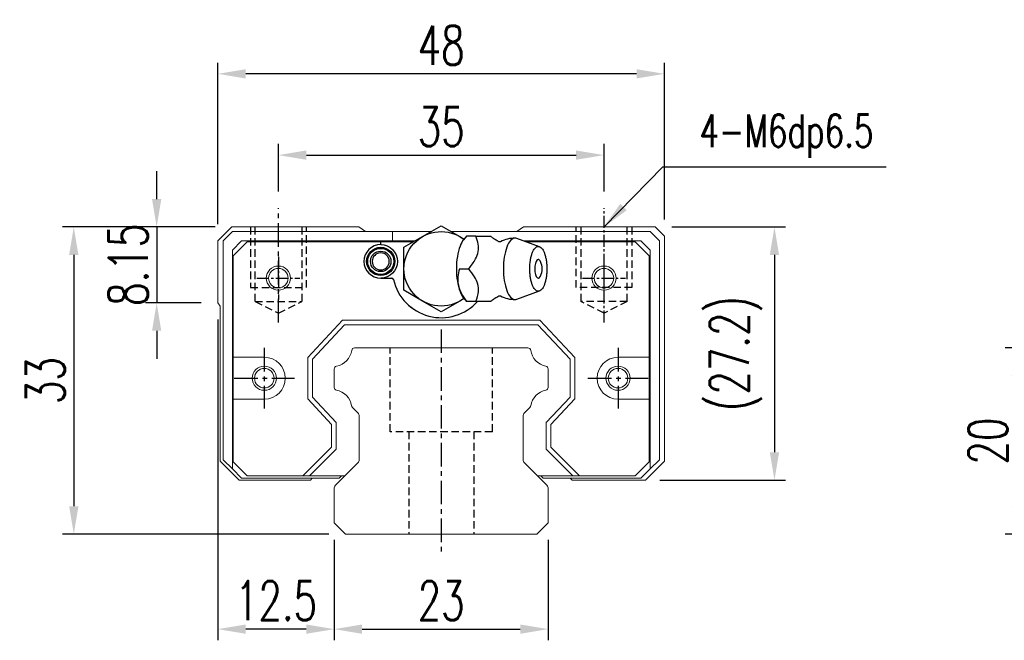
# Model space of a CAD drawing. Header units: millimetres. Extents: x 2482 to 2789, y 455 to 558.
# Tile 1 of 55: x 2482 to 2587, y 462 to 528. Entities that reach past the tile are written whole.
import ezdxf

# ---------------------------------------------------------------- set-up
doc = ezdxf.new("R2010")
doc.units = ezdxf.units.MM
doc.header["$LTSCALE"] = 0.2
doc.header["$PDSIZE"] = -1
doc.linetypes.add('CENTER', pattern=[10.16, 6.35, -1.27, 1.27, -1.27])
doc.linetypes.add('DASHED', pattern=[0.75, 0.5, -0.25])
doc.layers.add('CL', color=1, linetype='CENTER')
doc.layers.add('HID', color=2, linetype='DASHED')
doc.styles.add('DIM-7', font='SIMPLEX.shx', dxfattribs={"width": 0.7, "bigfont": 'chineset.shx'})
doc.dimstyles.new('CNS', dxfattribs={"dimtxt": 3.5, "dimasz": 2.5, "dimexe": 1, "dimexo": 1.5, "dimgap": 0.09, "dimtad": 0, "dimdsep": 46, "dimtxsty": 'DIM-7', "dimcen": 0.09, "dimclrd": 1, "dimclre": 1, "dimclrt": 4, "dimadec": 0, "dimazin": 0, "dimtfac": 1, "dimtix": 1, "dimtmove": 2, "dimatfit": 3, "dimfxl": 1, "dimtvp": 0.971429, "dimtolj": 1, "dimarcsym": 0})

# ---------------------------------------------------------------- blocks, each defined once
blk = doc.blocks.new('*D11')
at = {"color": 7, "lineweight": -2, "transparency": 16777216}
for p, q in [((2509.45, 509.94), (2509.45, 515.06)), ((2544.45, 509.94), (2544.45, 515.06)), ((2512.45, 513.86), (2541.45, 513.86))]:
    blk.add_line(p, q, dxfattribs=at)
at = {"color": 7, "transparency": 16777216}
for points in [[(2512.45, 514.36), (2512.45, 513.36), (2509.45, 513.86)], [(2541.45, 514.36), (2541.45, 513.36), (2544.45, 513.86)]]:
    blk.add_solid(points, dxfattribs=at)
at = {"layer": 'DEFPOINTS', "color": 0, "transparency": 16777216}
for p in [(2544.45, 513.86), (2509.45, 508.14), (2544.45, 508.14)]:
    blk.add_point(p, dxfattribs=at)
at = {"color": 7, "transparency": 16777216, "insert": (2526.95, 516.92), "char_height": 4.2, "attachment_point": 5, "style": 'DIM-7'}
blk.add_mtext('\\A1;35', dxfattribs=at)
blk = doc.blocks.new('*D12')
at = {"color": 7, "lineweight": -2, "transparency": 16777216}
for p, q in [((2502.94, 506.44), (2502.94, 523.79)), ((2550.94, 506.94), (2550.94, 523.79)), ((2547.94, 522.59), (2505.94, 522.59))]:
    blk.add_line(p, q, dxfattribs=at)
at = {"color": 7, "transparency": 16777216}
for points in [[(2505.94, 523.09), (2505.94, 522.09), (2502.94, 522.59)], [(2547.94, 523.09), (2547.94, 522.09), (2550.94, 522.59)]]:
    blk.add_solid(points, dxfattribs=at)
at = {"layer": 'DEFPOINTS', "color": 0, "transparency": 16777216}
for p in [(2502.94, 522.59), (2550.94, 505.14), (2502.94, 504.64)]:
    blk.add_point(p, dxfattribs=at)
at = {"color": 7, "transparency": 16777216, "insert": (2526.94, 525.65), "char_height": 4.2, "attachment_point": 5, "style": 'DIM-7'}
blk.add_mtext('\\A1;48', dxfattribs=at)
blk = doc.blocks.new('*D13')
at = {"color": 7, "lineweight": -2, "transparency": 16777216}
for p, q in [((2496.36, 509.14), (2496.36, 512.14)), ((2502.64, 506.14), (2495.16, 506.14)), ((2496.36, 506.14), (2496.36, 497.99)), ((2501.14, 497.99), (2495.16, 497.99)), ((2496.36, 494.99), (2496.36, 491.99))]:
    blk.add_line(p, q, dxfattribs=at)
at = {"color": 7, "transparency": 16777216}
for points in [[(2495.86, 509.14), (2496.86, 509.14), (2496.36, 506.14)], [(2495.86, 494.99), (2496.86, 494.99), (2496.36, 497.99)]]:
    blk.add_solid(points, dxfattribs=at)
at = {"layer": 'DEFPOINTS', "color": 0, "transparency": 16777216}
for p in [(2504.44, 506.14), (2496.36, 497.99), (2502.94, 497.99)]:
    blk.add_point(p, dxfattribs=at)
at = {"color": 7, "transparency": 16777216, "insert": (2493.3, 502.07), "char_height": 4.2, "attachment_point": 5, "rotation": 90, "style": 'DIM-7'}
blk.add_mtext('\\A1;8.15', dxfattribs=at)
blk = doc.blocks.new('*D14')
at = {"color": 7, "lineweight": -2, "transparency": 16777216}
for p, q in [((2502.64, 506.14), (2486.25, 506.14)), ((2487.45, 503.14), (2487.45, 476.14)), ((2514.86, 473.14), (2486.25, 473.14))]:
    blk.add_line(p, q, dxfattribs=at)
at = {"color": 7, "transparency": 16777216}
for points in [[(2486.95, 503.14), (2487.95, 503.14), (2487.45, 506.14)], [(2486.95, 476.14), (2487.95, 476.14), (2487.45, 473.14)]]:
    blk.add_solid(points, dxfattribs=at)
at = {"layer": 'DEFPOINTS', "color": 0, "transparency": 16777216}
for p in [(2504.44, 506.14), (2487.45, 473.14), (2516.66, 473.14)]:
    blk.add_point(p, dxfattribs=at)
at = {"color": 7, "transparency": 16777216, "insert": (2484.39, 489.64), "char_height": 4.2, "attachment_point": 5, "rotation": 90, "style": 'DIM-7'}
blk.add_mtext('\\A1;33', dxfattribs=at)
blk = doc.blocks.new('*D15')
at = {"color": 7, "lineweight": -2, "transparency": 16777216}
for p, q in [((2515.44, 472.54), (2515.44, 461.74)), ((2538.44, 472.54), (2538.44, 461.74)), ((2518.44, 462.94), (2535.44, 462.94))]:
    blk.add_line(p, q, dxfattribs=at)
at = {"color": 7, "transparency": 16777216}
for points in [[(2518.44, 463.44), (2518.44, 462.44), (2515.44, 462.94)], [(2535.44, 463.44), (2535.44, 462.44), (2538.44, 462.94)]]:
    blk.add_solid(points, dxfattribs=at)
at = {"layer": 'DEFPOINTS', "color": 0, "transparency": 16777216}
for p in [(2515.44, 474.34), (2538.44, 474.34), (2538.44, 462.94)]:
    blk.add_point(p, dxfattribs=at)
at = {"color": 7, "transparency": 16777216, "insert": (2526.94, 466), "char_height": 4.2, "attachment_point": 5, "style": 'DIM-7'}
blk.add_mtext('\\A1;23', dxfattribs=at)
blk = doc.blocks.new('*D16')
at = {"color": 7, "lineweight": -2, "transparency": 16777216}
for p, q in [((2502.94, 496.19), (2502.94, 461.74)), ((2515.44, 472.54), (2515.44, 461.74)), ((2512.44, 462.94), (2505.94, 462.94))]:
    blk.add_line(p, q, dxfattribs=at)
at = {"color": 7, "transparency": 16777216}
for points in [[(2505.94, 463.44), (2505.94, 462.44), (2502.94, 462.94)], [(2512.44, 463.44), (2512.44, 462.44), (2515.44, 462.94)]]:
    blk.add_solid(points, dxfattribs=at)
at = {"layer": 'DEFPOINTS', "color": 0, "transparency": 16777216}
for p in [(2502.94, 497.99), (2515.44, 474.34), (2502.94, 462.94)]:
    blk.add_point(p, dxfattribs=at)
at = {"color": 7, "transparency": 16777216, "insert": (2509.19, 466), "char_height": 4.2, "attachment_point": 5, "style": 'DIM-7'}
blk.add_mtext('\\A1;12.5', dxfattribs=at)
blk = doc.blocks.new('*D17')
at = {"color": 7, "lineweight": -2, "transparency": 16777216}
for p, q in [((2551.74, 506.14), (2563.97, 506.14)), ((2562.77, 503.14), (2562.77, 481.94)), ((2550.44, 478.94), (2563.97, 478.94))]:
    blk.add_line(p, q, dxfattribs=at)
at = {"color": 7, "transparency": 16777216}
for points in [[(2562.27, 503.14), (2563.27, 503.14), (2562.77, 506.14)], [(2562.27, 481.94), (2563.27, 481.94), (2562.77, 478.94)]]:
    blk.add_solid(points, dxfattribs=at)
at = {"layer": 'DEFPOINTS', "color": 0, "transparency": 16777216}
for p in [(2549.94, 506.14), (2548.64, 478.94), (2562.77, 478.94)]:
    blk.add_point(p, dxfattribs=at)
at = {"color": 7, "transparency": 16777216, "insert": (2558.61, 492.54), "char_height": 4.2, "attachment_point": 5, "rotation": 90, "style": 'DIM-7'}
blk.add_mtext('\\A1;(27.2)', dxfattribs=at)
blk = doc.blocks.new('*D74')
at = {"color": 7, "lineweight": -2, "transparency": 16777216}
for p, q in [((2601.02, 493.14), (2587.57, 493.14)), ((2588.77, 490.14), (2588.77, 476.14)), ((2601.02, 473.14), (2587.57, 473.14))]:
    blk.add_line(p, q, dxfattribs=at)
at = {"color": 7, "transparency": 16777216}
for points in [[(2588.27, 490.14), (2589.27, 490.14), (2588.77, 493.14)], [(2588.27, 476.14), (2589.27, 476.14), (2588.77, 473.14)]]:
    blk.add_solid(points, dxfattribs=at)
at = {"layer": 'DEFPOINTS', "color": 0, "transparency": 16777216}
for p in [(2602.82, 493.14), (2588.77, 473.14), (2602.82, 473.14)]:
    blk.add_point(p, dxfattribs=at)
at = {"color": 7, "transparency": 16777216, "insert": (2585.71, 483.14), "char_height": 4.2, "attachment_point": 5, "rotation": 90, "style": 'DIM-7'}
blk.add_mtext('\\A1;20', dxfattribs=at)

msp = doc.modelspace()

# ---------------------------------------------------------------- linework, layer by layer
at = {"linetype": 'Continuous', "lineweight": 15}
for p, q in [((2504.444, 506.144), (2502.944, 504.644)), ((2518.092, 506.144), (2504.444, 506.144)), ((2518.802, 505.644), (2518.092, 506.144)), ((2535.797, 506.144), (2535.087, 505.644)), ((2549.944, 506.144), (2535.797, 506.144)), ((2550.944, 505.144), (2549.944, 506.144)), ((2503.494, 504.644), (2504.494, 505.644)), ((2504.494, 505.644), (2521.694, 505.644)), ((2521.694, 505.644), (2525.873, 505.644)), ((2521.694, 505.644), (2521.694, 504.644)), ((2528.016, 505.644), (2549.394, 505.644)), ((2549.394, 505.644), (2550.394, 504.644)), ((2550.944, 480.994), (2550.944, 505.144)), ((2502.944, 504.644), (2502.944, 497.994)), ((2503.494, 481.144), (2503.494, 504.644)), ((2505.494, 504.644), (2504.494, 503.644)), ((2504.594, 503.044), (2506.094, 504.544)), ((2521.694, 504.644), (2505.494, 504.644)), ((2506.094, 504.544), (2521.694, 504.544)), ((2524.141, 504.644), (2521.694, 504.644)), ((2521.694, 504.544), (2523.967, 504.544)), ((2521.694, 504.544), (2523.694, 504.544)), ((2523.694, 504.544), (2523.694, 504.387)), ((2548.394, 504.644), (2535.801, 504.644)), ((2536.076, 504.544), (2547.794, 504.544)), ((2547.794, 504.544), (2549.294, 503.044)), ((2549.394, 503.644), (2548.394, 504.644)), ((2550.394, 504.644), (2550.394, 481.144)), ((2504.494, 503.644), (2504.494, 480.144)), ((2504.594, 492.144), (2504.594, 503.044)), ((2549.294, 503.044), (2549.294, 492.144)), ((2549.394, 480.144), (2549.394, 503.644)), ((2502.944, 497.994), (2503.194, 497.62)), ((2503.194, 497.62), (2503.194, 480.994)), ((2512.594, 492.125), (2516.343, 496.144)), ((2516.56, 495.644), (2513.094, 491.928)), ((2516.343, 496.144), (2537.546, 496.144)), ((2537.329, 495.644), (2516.56, 495.644)), ((2540.794, 491.928), (2537.329, 495.644)), ((2537.546, 496.144), (2541.294, 492.125)), ((2517.621, 493.144), (2536.268, 493.144)), ((2507.933, 492.144), (2504.594, 492.144)), ((2504.594, 487.644), (2504.594, 492.144)), ((2512.594, 487.663), (2512.594, 492.125)), ((2513.094, 491.928), (2513.094, 487.86)), ((2540.794, 487.86), (2540.794, 491.928)), ((2541.294, 492.125), (2541.294, 487.663)), ((2549.294, 492.144), (2545.956, 492.144)), ((2549.294, 492.144), (2549.294, 487.644)), ((2515.444, 488.904), (2515.444, 490.884)), ((2538.445, 490.884), (2538.445, 488.904)), ((2504.594, 487.644), (2507.933, 487.644)), ((2504.594, 480.894), (2504.594, 487.644)), ((2515.144, 484.928), (2512.594, 487.663)), ((2513.094, 487.86), (2515.644, 485.125)), ((2538.244, 485.125), (2540.794, 487.86)), ((2541.294, 487.663), (2538.744, 484.928)), ((2545.956, 487.644), (2549.294, 487.644)), ((2549.294, 487.644), (2549.294, 480.894)), ((2517.998, 486.171), (2517.404, 486.765)), ((2518.144, 481.151), (2518.144, 485.817)), ((2535.744, 485.817), (2535.744, 481.151)), ((2536.485, 486.765), (2535.891, 486.171)), ((2515.144, 482.47), (2515.144, 484.928)), ((2515.644, 485.125), (2515.644, 482.263)), ((2538.244, 482.263), (2538.244, 485.125)), ((2538.744, 484.928), (2538.744, 482.47)), ((2512.069, 479.394), (2515.144, 482.47)), ((2515.644, 482.263), (2512.776, 479.394)), ((2541.113, 479.394), (2538.244, 482.263)), ((2538.744, 482.47), (2541.82, 479.394)), ((2503.194, 480.994), (2505.244, 478.944)), ((2504.494, 480.144), (2503.494, 481.144)), ((2506.094, 479.394), (2504.594, 480.894)), ((2515.591, 478.391), (2517.998, 480.798)), ((2535.891, 480.798), (2538.298, 478.391)), ((2549.294, 480.894), (2547.794, 479.394)), ((2548.894, 478.944), (2550.944, 480.994)), ((2550.394, 481.144), (2549.394, 480.144)), ((2504.494, 480.144), (2505.494, 479.144)), ((2548.394, 479.144), (2549.394, 480.144)), ((2505.244, 478.944), (2512.882, 478.944)), ((2505.494, 479.144), (2515.991, 479.144)), ((2512.069, 479.394), (2506.094, 479.394)), ((2516.594, 479.394), (2512.069, 479.394)), ((2516.594, 479.394), (2512.776, 479.394)), ((2512.882, 478.944), (2513.082, 479.144)), ((2516.241, 479.394), (2515.991, 479.144)), ((2541.82, 479.394), (2537.294, 479.394)), ((2541.113, 479.394), (2537.294, 479.394)), ((2537.898, 479.144), (2537.648, 479.394)), ((2537.898, 479.144), (2548.394, 479.144)), ((2540.806, 479.144), (2541.006, 478.944)), ((2541.006, 478.944), (2548.894, 478.944)), ((2547.794, 479.394), (2541.82, 479.394)), ((2515.444, 474.344), (2515.444, 478.037)), ((2538.444, 478.037), (2538.444, 474.344)), ((2516.659, 473.144), (2515.444, 474.344)), ((2538.444, 474.344), (2537.23, 473.144)), ((2537.244, 473.144), (2516.659, 473.144))]:
    msp.add_line(p, q, dxfattribs=at)
at = {"linetype": 'Continuous'}
for p, q in [((2524.944, 505.108), (2526.944, 506.263)), ((2526.944, 506.263), (2528.944, 505.108)), ((2522.944, 503.954), (2524.944, 505.108)), ((2528.944, 505.108), (2529.407, 504.841)), ((2529.666, 505.15), (2529.351, 504.775)), ((2537.514, 504.02), (2535.068, 504.911)), ((2520.444, 504.244), (2520.444, 504.544)), ((2522.944, 501.644), (2522.944, 503.954)), ((2520.444, 500.644), (2521.628, 500.644)), ((2522.944, 499.335), (2522.944, 501.644)), ((2524.944, 498.18), (2522.944, 499.335)), ((2529.351, 498.513), (2529.666, 498.138)), ((2535.068, 498.377), (2537.514, 499.268)), ((2526.944, 497.025), (2524.944, 498.18)), ((2528.944, 498.18), (2526.944, 497.025)), ((2529.407, 498.447), (2528.944, 498.18)), ((2532.276, 498.144), (2530.679, 498.144))]:
    msp.add_line(p, q, dxfattribs=at)
at = {"linetype": 'Continuous', "lineweight": 15}
for centre, radius in [((2509.444, 500.644), 1.3), ((2509.444, 500.644), 1.05), ((2544.444, 500.644), 1.3), ((2544.444, 500.644), 1.05), ((2507.933, 489.894), 1.3), ((2545.956, 489.894), 1.3), ((2507.933, 489.894), 1.05), ((2545.956, 489.894), 1.05)]:
    msp.add_circle(centre, radius, dxfattribs=at)
at = {"linetype": 'Continuous', "extrusion": (0, 0, -1)}
for centre, radius, start, end in [((-2526.944, 501.644), 4, 232.60182, 127.81431), ((-2520.444, 502.444), 1.515, 270, 90), ((-2520.444, 502.444), 1.4, 270, 90), ((-2520.444, 502.444), 1.8, 90, 270), ((-2520.444, 502.444), 1.515, 90, 270), ((-2520.444, 502.444), 1.4, 90, 270), ((-2520.444, 502.444), 1.1, 270, 90), ((-2520.444, 502.444), 1.1, 90, 270)]:
    msp.add_arc(centre, radius, start, end, dxfattribs=at)
at = {"linetype": 'Continuous'}
for centre, radius, start, end in [((2534.89, 501.644), 3.3, 90, 118.29326), ((2520.444, 502.444), 1.8, 90, 270), ((2520.444, 502.444), 0.918, 90, 270), ((2520.444, 502.444), 0.918, 270, 90), ((2535.983, 501.644), 1.817, 334.63704, 25.36296), ((2521.628, 500.444), 0.2, 12.71981, 90), ((2526.944, 501.644), 5.25, 192.71981, 318.13107), ((2534.89, 501.644), 3.3, 241.73722, 270.00623)]:
    msp.add_arc(centre, radius, start, end, dxfattribs=at)
at = {"linetype": 'Continuous', "lineweight": 15}
for centre, radius, start, end in [((2526.944, 501.644), 5.25, 192.71981, 318.18969), ((2515.302, 493.186), 2.044, 280.87121, 351.61737), ((2517.621, 492.844), 0.3, 90, 171.61737), ((2536.268, 492.844), 0.3, 8.38263, 90), ((2538.587, 493.186), 2.044, 188.38263, 259.12879), ((2507.933, 489.894), 2.25, 270, 90), ((2515.744, 490.884), 0.3, 100.87121, 180.00001), ((2538.144, 490.884), 0.3, 359.99999, 79.12879), ((2545.956, 489.894), 2.25, 90, 270), ((2515.744, 488.904), 0.3, 179.99999, 259.12866), ((2515.302, 486.602), 2.044, 9.2089, 79.12866), ((2538.587, 486.602), 2.044, 100.87134, 170.79109), ((2538.144, 488.904), 0.3, 280.87134, 0.00001), ((2517.616, 486.977), 0.3, 189.20891, 225), ((2536.273, 486.977), 0.3, 315, 350.79109), ((2517.644, 485.817), 0.5, 0, 45), ((2536.244, 485.817), 0.5, 135, 180.00001), ((2517.644, 481.151), 0.5, 315, 360), ((2536.244, 481.151), 0.5, 179.99999, 225), ((2515.944, 478.037), 0.5, 135, 180.00001), ((2537.944, 478.037), 0.5, 360, 45)]:
    msp.add_arc(centre, radius, start, end, dxfattribs=at)
at = {"linetype": 'Continuous'}
for start_param, end_param in [(0, 3.8206669), (5.6040117, 6.2831853)]:
    msp.add_ellipse((2537.384, 501.644), major_axis=(0, 1), ratio=0.382683, start_param=start_param, end_param=end_param, dxfattribs=at)
for points in [[(2530.679, 505.144), (2529.678, 505.144)], [(2528.905, 501.644), (2529.906, 501.644)], [(2530.679, 498.144), (2529.678, 498.144)]]:
    msp.add_open_spline(points, degree=1, dxfattribs=at)
for points, knots in [([(2529.906, 501.644), (2530.178, 501.99), (2530.446, 502.344), (2530.781, 502.973), (2530.882, 503.242), (2530.969, 503.77), (2530.958, 504.032), (2530.866, 504.578), (2530.776, 504.863), (2530.679, 505.144)], [0, 0, 0, 0, 0.3162869, 0.3162869, 0.5305066, 0.5305066, 0.7443398, 0.7443398, 1, 1, 1, 1]), ([(2530.679, 505.144), (2531.238, 505.144), (2531.801, 505.144), (2532.255, 505.144), (2532.292, 505.144), (2532.276, 505.144)], [0, 0, 0, 0, 0.5990848, 0.5990848, 1, 1, 1, 1]), ([(2533.144, 504.554), (2533.111, 504.57), (2532.941, 504.65), (2532.683, 504.818), (2532.428, 505.008), (2532.313, 505.113), (2532.279, 505.147)], [0, 0, 0, 0, 0.0924531, 0.4753359, 0.8344173, 1, 1, 1, 1]), ([(2535.064, 504.912), (2535.007, 504.933), (2534.948, 504.944), (2534.559, 504.944), (2534.231, 504.589), (2533.763, 503.367), (2533.627, 502.508), (2533.627, 501.644)], [0, 0, 0, 0, 0.0810935, 0.0810935, 0.5405467, 0.5405467, 1, 1, 1, 1]), ([(2529.355, 504.777), (2529.212, 504.606), (2529.08, 504.371), (2528.724, 503.442), (2528.582, 502.546), (2528.582, 501.644)], [0, 0, 0, 0, 0.3133047, 0.3133047, 1, 1, 1, 1]), ([(2533.323, 504.549), (2533.322, 504.547), (2533.31, 504.543), (2533.23, 504.524), (2533.154, 504.545), (2533.147, 504.547), (2533.147, 504.548)], [0, 0, 0, 0, 0.2016194, 0.5112705, 0.8628982, 1, 1, 1, 1]), ([(2536.466, 501.644), (2536.466, 501.487), (2536.478, 501.173), (2536.53, 500.72), (2536.616, 500.302), (2536.731, 499.936), (2536.871, 499.636), (2537.031, 499.413), (2537.204, 499.275), (2537.384, 499.229), (2537.565, 499.275), (2537.738, 499.413), (2537.898, 499.636), (2538.038, 499.936), (2538.153, 500.302), (2538.238, 500.72), (2538.291, 501.173), (2538.309, 501.644), (2538.291, 502.115), (2538.238, 502.569), (2538.153, 502.986), (2538.038, 503.352), (2537.898, 503.653), (2537.738, 503.876), (2537.565, 504.013), (2537.384, 504.06), (2537.204, 504.013), (2537.031, 503.876), (2536.871, 503.653), (2536.731, 503.352), (2536.616, 502.986), (2536.502, 502.432), (2536.466, 501.957), (2536.466, 501.644)], [0, 0, 0, 0, 0.0312594, 0.0625188, 0.0937782, 0.1250376, 0.156297, 0.1875564, 0.2188159, 0.2500753, 0.2813347, 0.3125941, 0.3438535, 0.3751129, 0.4063723, 0.4376317, 0.4688911, 0.5001505, 0.5314099, 0.5626693, 0.5939287, 0.6251882, 0.6564476, 0.687707, 0.7189664, 0.7502258, 0.7814852, 0.8127446, 0.844004, 0.8752634, 0.9065228, 0.9377822, 1, 1, 1, 1]), ([(2528.582, 501.644), (2528.582, 500.742), (2528.724, 499.846), (2529.08, 498.917), (2529.212, 498.682), (2529.355, 498.512)], [0, 0, 0, 0, 0.6866953, 0.6866953, 1, 1, 1, 1]), ([(2528.905, 501.644), (2528.734, 501.097), (2528.657, 500.512), (2528.924, 499.289), (2529.264, 498.694), (2529.679, 498.144)], [0, 0, 0, 0, 0.5, 0.5, 1, 1, 1, 1]), ([(2530.679, 498.144), (2530.798, 498.49), (2530.91, 498.844), (2530.967, 499.473), (2530.949, 499.742), (2530.804, 500.27), (2530.676, 500.532), (2530.343, 501.078), (2530.127, 501.363), (2529.906, 501.644)], [0, 0, 0, 0, 0.3162869, 0.3162869, 0.5305066, 0.5305066, 0.7443398, 0.7443398, 1, 1, 1, 1]), ([(2533.627, 501.644), (2533.627, 500.78), (2533.763, 499.922), (2534.231, 498.7), (2534.559, 498.344), (2534.948, 498.344), (2535.007, 498.355), (2535.064, 498.377)], [0, 0, 0, 0, 0.4594533, 0.4594533, 0.9189065, 0.9189065, 1, 1, 1, 1]), ([(2532.271, 498.139), (2532.273, 498.141), (2532.346, 498.213), (2532.557, 498.38), (2532.848, 498.583), (2533.065, 498.694), (2533.146, 498.732)], [0, 0, 0, 0, 0.0061596, 0.3750179, 0.7752595, 1, 1, 1, 1]), ([(2533.142, 498.738), (2533.142, 498.738), (2533.139, 498.735), (2533.191, 498.759), (2533.274, 498.759), (2533.328, 498.737), (2533.326, 498.739), (2533.325, 498.739)], [0, 0, 0, 0, 0.0154345, 0.3106693, 0.6489236, 0.9472474, 1, 1, 1, 1])]:
    msp.add_open_spline(points, degree=3, knots=knots, dxfattribs=at)
at = {"layer": 'CL', "color": 7, "ltscale": 2}
for p, q in [((2509.451, 495.894), (2509.451, 508.144)), ((2526.951, 495.144), (2526.951, 471.144)), ((2507.933, 493.144), (2507.933, 486.644)), ((2545.956, 493.144), (2545.956, 486.644)), ((2504.683, 489.894), (2511.183, 489.894)), ((2542.706, 489.894), (2549.206, 489.894))]:
    msp.add_line(p, q, dxfattribs=at)
at = {"layer": 'CL', "color": 7}
for p, q in [((2544.451, 495.894), (2544.451, 508.144)), ((2509.444, 502.944), (2509.444, 498.344)), ((2544.444, 502.944), (2544.444, 498.344)), ((2507.144, 500.644), (2511.744, 500.644)), ((2542.144, 500.644), (2546.744, 500.644))]:
    msp.add_line(p, q, dxfattribs=at)
at = {"layer": 'HID', "color": 7, "ltscale": 8}
for p, q in [((2506.451, 506.144), (2506.451, 499.644)), ((2506.951, 498.144), (2506.951, 506.144)), ((2511.951, 506.144), (2511.951, 498.144)), ((2512.451, 499.644), (2512.451, 506.144)), ((2541.451, 499.644), (2541.451, 506.144)), ((2541.951, 506.144), (2541.951, 498.144)), ((2546.951, 498.144), (2546.951, 506.144)), ((2547.451, 506.144), (2547.451, 499.644)), ((2506.451, 499.644), (2512.451, 499.644)), ((2547.451, 499.644), (2541.451, 499.644)), ((2506.951, 498.144), (2511.951, 498.144)), ((2506.951, 498.144), (2509.451, 496.894)), ((2509.451, 496.894), (2511.951, 498.144)), ((2544.451, 496.894), (2541.951, 498.144)), ((2546.951, 498.144), (2541.951, 498.144)), ((2546.951, 498.144), (2544.451, 496.894)), ((2521.451, 484.144), (2521.451, 493.144)), ((2532.451, 484.144), (2532.451, 493.144)), ((2532.451, 484.144), (2521.451, 484.144)), ((2523.451, 484.144), (2523.451, 473.144)), ((2530.451, 484.144), (2530.451, 473.144))]:
    msp.add_line(p, q, dxfattribs=at)

# ---------------------------------------------------------------- texts
at = {"color": 0, "insert": (2554.717, 513.562), "char_height": 3.5, "attachment_point": 7, "style": 'DIM-7'}
msp.add_mtext('4-M6dp6.5', dxfattribs=at)

# ---------------------------------------------------------------- dimensions: what is measured, and where the dimension line sits
at = {"color": 0}
for base, p1, p2, picture, middle in [((2502.944, 522.589), (2550.944, 505.144), (2502.944, 504.644), '*D12', (2526.944, 525.649)), ((2544.451, 513.861), (2509.451, 508.144), (2544.451, 508.144), '*D11', (2526.951, 516.921)), ((2502.944, 462.941), (2515.444, 474.344), (2502.944, 497.994), '*D16', (2509.194, 466.001)), ((2538.444, 462.941), (2515.444, 474.344), (2538.444, 474.344), '*D15', (2526.944, 466.001))]:
    dim = msp.add_linear_dim(base=base, p1=p1, p2=p2, dimstyle='CNS', override={"dimscale": 1.2, "dimgap": 0.8, "dimtad": 1, "dimclrd": 7, "dimclre": 7, "dimclrt": 7, "dimadec": 2, "dimazin": 2, "dimtm": 1e-09, "dimtfac": 0.6, "dimtmove": 1, "dimarcsym": 1}, dxfattribs=at)
    dim.commit()
    dim.dimension.update_dxf_attribs({"geometry": picture, "text_midpoint": middle})
for base, p1, p2, picture, middle in [((2496.355, 497.994), (2504.444, 506.144), (2502.944, 497.994), '*D13', (2493.295, 502.069)), ((2487.452, 473.144), (2504.444, 506.144), (2516.659, 473.144), '*D14', (2484.392, 489.644)), ((2588.767, 473.144), (2602.819, 493.144), (2602.819, 473.144), '*D74', (2585.707, 483.144))]:
    dim = msp.add_linear_dim(base=base, p1=p1, p2=p2, angle=90, dimstyle='CNS', override={"dimscale": 1.2, "dimgap": 0.8, "dimtad": 1, "dimclrd": 7, "dimclre": 7, "dimclrt": 7, "dimadec": 2, "dimazin": 2, "dimtm": 1e-09, "dimtfac": 0.6, "dimtmove": 1, "dimarcsym": 1}, dxfattribs=at)
    dim.commit()
    dim.dimension.update_dxf_attribs({"geometry": picture, "text_midpoint": middle})
dim = msp.add_linear_dim(base=(2562.768, 478.944), p1=(2549.944, 506.144), p2=(2548.644, 478.944), angle=90, text='(<>)', dimstyle='CNS', override={"dimscale": 1.2, "dimgap": 0.8, "dimtad": 1, "dimclrd": 7, "dimclre": 7, "dimclrt": 7, "dimadec": 2, "dimazin": 2, "dimtm": 1e-09, "dimtfac": 0.6, "dimtmove": 1, "dimarcsym": 1}, dxfattribs=at)
dim.commit()
dim.dimension.update_dxf_attribs({"geometry": '*D17', "text_midpoint": (2558.608, 492.544)})

# ---------------------------------------------------------------- leaders
at = {"color": 0, "annotation_type": 0, "has_hookline": 1, "hookline_direction": 0, "text_width": 20.067}
msp.add_leader([(2544.451, 506.144), (2550.757, 512.602), (2553.757, 512.602)], dimstyle='CNS', override={"dimscale": 1.2, "dimgap": 0.8, "dimtad": 1, "dimclrd": 7, "dimclre": 7, "dimclrt": 7, "dimadec": 2, "dimazin": 2, "dimtm": 1e-09, "dimtfac": 0.6, "dimtmove": 1, "dimarcsym": 1}, dxfattribs=at)

doc.saveas('drawing.dxf')
